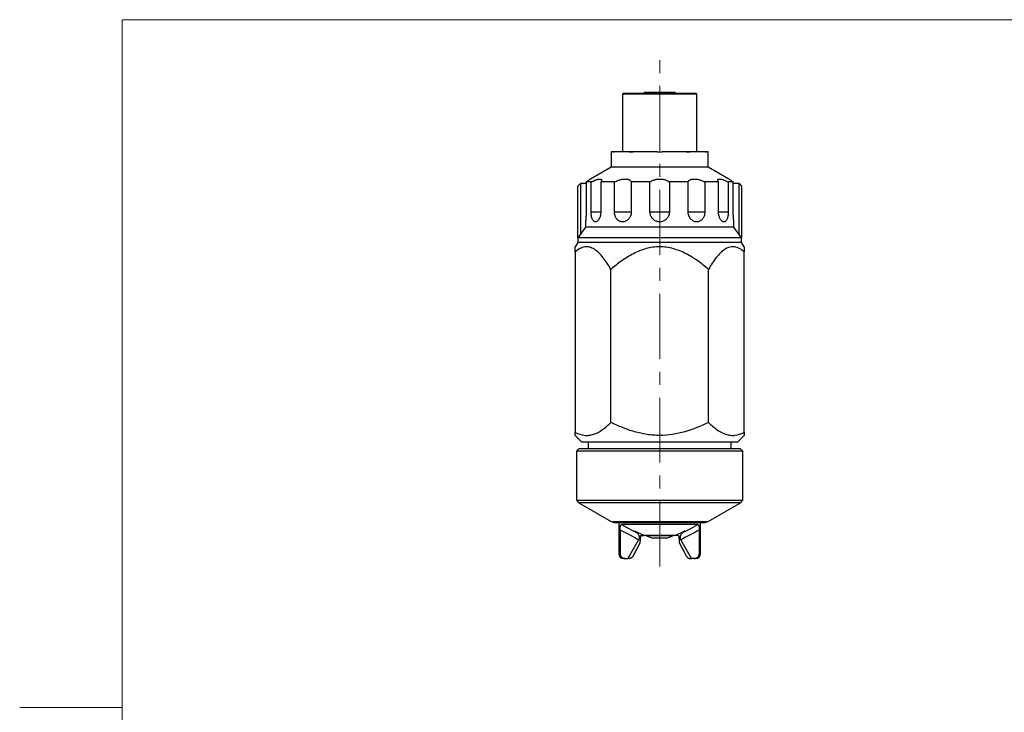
# Model space of a CAD drawing. Header units: millimetres. Extents: x 0 to 422, y 0 to 297.
# Tile 2 of 3: x 0 to 192, y 147 to 282. Entities that reach past the tile are written whole.
import ezdxf

# ---------------------------------------------------------------- set-up
doc = ezdxf.new("R2010")
doc.units = ezdxf.units.MM
doc.linetypes.add('CENTERX2', pattern=[20.32, 12.7, -2.54, 2.54, -2.54])

msp = doc.modelspace()

# ---------------------------------------------------------------- linework, layer by layer
at = {"color": 7, "linetype": 'Continuous', "lineweight": 18}
for p, q in [((20, 8), (20, 282)), ((20, 282), (412, 282))]:
    msp.add_line(p, q, dxfattribs=at)
at = {"color": 7, "linetype": 'CENTERX2', "lineweight": 18}
msp.add_line((125.05683633, 175.05106669), (125.05683633, 274.84740648), dxfattribs=at)
at = {"color": 7, "linetype": 'Continuous', "lineweight": 25}
for p, q in [((118.00683632, 267.64698798), (117.80683633, 267.44698798)), ((117.80683633, 267.44698798), (117.80683633, 256.14698798)), ((132.30683633, 267.44698798), (117.80683633, 267.44698798)), ((118.00683632, 267.64698798), (132.10683632, 267.64698798)), ((122.05683633, 267.82698798), (122.05683633, 267.64698798)), ((122.05683633, 267.82698798), (128.05683633, 267.82698798)), ((128.05683633, 267.64698798), (128.05683633, 267.82698798)), ((132.30683633, 267.44698798), (132.10683632, 267.64698798)), ((132.30683633, 256.14698798), (132.30683633, 267.44698798)), ((115.55683633, 256.14698798), (115.55683633, 253.14698798)), ((115.8798135, 256.14698798), (115.55683633, 256.14698798)), ((115.8798135, 256.14598798), (115.8798135, 256.14698798)), ((116.1888305, 256.14698798), (115.8798135, 256.14698798)), ((115.8798135, 256.14598798), (116.1888305, 256.14598798)), ((116.1888305, 256.14698798), (116.1888305, 256.14598798)), ((119.07610731, 256.14698798), (116.1888305, 256.14698798)), ((119.07610731, 256.14598798), (119.07610731, 256.14698798)), ((119.88512431, 256.14698798), (119.07610731, 256.14698798)), ((119.07610731, 256.14598798), (119.88512431, 256.14598798)), ((119.88512431, 256.14698798), (119.88512431, 256.14598798)), ((124.55683633, 256.14698798), (119.88512431, 256.14698798)), ((124.55683633, 256.14598798), (124.55683633, 256.14698798)), ((124.55683633, 256.14598798), (125.55683633, 256.14598798)), ((125.55683633, 256.14698798), (125.55683633, 256.14598798)), ((130.22854834, 256.14698798), (125.55683633, 256.14698798)), ((130.22854834, 256.14598798), (130.22854834, 256.14698798)), ((131.03756534, 256.14698798), (130.22854834, 256.14698798)), ((130.22854834, 256.14598798), (131.03756534, 256.14598798)), ((131.03756534, 256.14698798), (131.03756534, 256.14598798)), ((133.92484215, 256.14698798), (131.03756534, 256.14698798)), ((133.92484215, 256.14598798), (133.92484215, 256.14698798)), ((134.23385915, 256.14698798), (133.92484215, 256.14698798)), ((133.92484215, 256.14598798), (134.23385915, 256.14598798)), ((134.23385915, 256.14698798), (134.23385915, 256.14598798)), ((134.55683633, 256.14698798), (134.23385915, 256.14698798)), ((134.55683633, 253.14698798), (134.55683633, 256.14698798)), ((115.55683633, 253.14698798), (111.55022254, 250.83376843)), ((134.55683633, 253.14698798), (115.55683633, 253.14698798)), ((138.56345011, 250.83376843), (134.55683633, 253.14698798)), ((111.65780339, 250.26023663), (110.68183632, 250.26023663)), ((110.68183632, 250.26023663), (110.68183632, 244.44698798)), ((111.65780339, 244.44698798), (111.65780339, 250.26023663)), ((116.2240305, 250.26023663), (113.55763891, 250.26023663)), ((113.55763891, 250.26023663), (113.55763891, 244.44698798)), ((116.2240305, 244.44698798), (116.2240305, 250.26023663)), ((123.15700081, 250.26023663), (119.51464215, 250.26023663)), ((119.51464215, 250.26023663), (119.51464215, 244.44698798)), ((123.15700081, 244.44698798), (123.15700081, 250.26023663)), ((130.5990305, 250.26023663), (126.95667184, 250.26023663)), ((126.95667184, 250.26023663), (126.95667184, 244.44698798)), ((130.5990305, 244.44698798), (130.5990305, 250.26023663)), ((136.55603374, 250.26023663), (133.88964215, 250.26023663)), ((133.88964215, 250.26023663), (133.88964215, 244.44698798)), ((136.55603374, 244.44698798), (136.55603374, 250.26023663)), ((139.43183632, 250.26023663), (138.45586926, 250.26023663)), ((138.45586926, 250.26023663), (138.45586926, 244.44698798)), ((139.43183632, 244.44698798), (139.43183632, 250.26023663)), ((109.05683633, 249.44698798), (109.55683633, 249.94698798)), ((109.05683633, 239.30476597), (109.05683633, 249.44698798)), ((109.55683633, 249.94698798), (109.55683633, 240.01883997)), ((110.68183632, 249.94698798), (109.55683633, 249.94698798)), ((140.55683633, 249.94698798), (139.43183632, 249.94698798)), ((140.55683633, 240.01883997), (140.55683633, 249.94698798)), ((140.55683633, 249.94698798), (141.05683633, 249.44698798)), ((141.05683633, 249.44698798), (141.05683633, 239.30476597)), ((116.2240305, 244.44698798), (119.51464215, 244.44698798)), ((123.15700081, 244.44698798), (126.95667184, 244.44698798)), ((130.5990305, 244.44698798), (133.88964215, 244.44698798)), ((110.55683633, 242.44974123), (110.55683633, 241.44698798)), ((139.55683633, 241.44698798), (139.55683633, 242.44974123)), ((110.55683633, 241.44698798), (109.05683633, 239.30476597)), ((139.55683633, 241.44698798), (110.55683633, 241.44698798)), ((141.05683633, 239.30476597), (139.55683633, 241.44698798)), ((109.05683633, 239.30476597), (109.05683633, 238.44698798)), ((141.05683633, 239.30476597), (109.05683633, 239.30476597)), ((141.05683633, 238.44698798), (141.05683633, 239.30476597)), ((109.05683633, 238.44698798), (108.55560554, 237.57883079)), ((141.05683633, 238.44698798), (109.05683633, 238.44698798)), ((141.5581064, 237.57876273), (141.05683633, 238.44698798)), ((108.55683632, 236.57281032), (108.55683632, 201.27904495)), ((141.55683632, 201.27904495), (141.55683632, 236.57281032)), ((115.53055688, 203.24954686), (115.53055688, 233.1598009)), ((134.58311577, 203.24954686), (134.58311577, 233.1598009)), ((108.55354179, 200.70028251), (109.80683633, 199.44698798)), ((140.30683633, 199.44698798), (141.55993039, 200.70008204)), ((109.80683633, 199.44698798), (140.30683633, 199.44698798)), ((111.05683633, 199.44698798), (111.05683633, 198.11901208)), ((139.05683633, 198.11901208), (139.05683633, 199.44698798)), ((109.30683633, 198.11901208), (108.80683633, 197.61901208)), ((108.80683633, 197.61901208), (108.80683633, 188.00480153)), ((128.18060412, 197.61901208), (108.80683633, 197.61901208)), ((109.30683633, 198.11901208), (128.08448819, 198.11901208)), ((128.08448819, 198.11901208), (140.80683633, 198.11901208)), ((141.30683633, 197.61901208), (128.18060412, 197.61901208)), ((141.30683633, 197.61901208), (140.80683633, 198.11901208)), ((141.30683633, 188.00480153), (141.30683633, 197.61901208)), ((108.80683633, 188.00480153), (109.28004141, 187.53159645)), ((108.80683633, 188.00480153), (141.30683633, 188.00480153)), ((109.28004141, 187.53159645), (115.59273471, 183.88696127)), ((128.08963903, 187.53159645), (109.28004141, 187.53159645)), ((140.83363124, 187.53159645), (128.08963903, 187.53159645)), ((134.52093794, 183.88696127), (140.83363124, 187.53159645)), ((140.83363124, 187.53159645), (141.30683633, 188.00480153)), ((133.52093794, 183.61901208), (116.59273471, 183.61901208)), ((117.05683633, 183.61901208), (117.05683633, 177.61901208)), ((132.52254747, 183.2458498), (117.59112518, 183.2458498)), ((133.05683633, 177.61901208), (133.05683633, 183.61901208)), ((117.31086963, 182.18737564), (117.31086963, 177.61901208)), ((120.11142237, 182.0261735), (122.05683633, 181.11901208)), ((120.11142237, 182.0261735), (120.54997189, 181.68356447)), ((121.46393263, 181.11901208), (122.05683633, 181.11901208)), ((128.05683633, 181.11901208), (122.05683633, 181.11901208)), ((122.49879078, 181.0587047), (123.70683632, 180.61901208)), ((126.40683633, 180.61901208), (127.61488187, 181.0587047)), ((128.05683633, 181.11901208), (130.00225028, 182.0261735)), ((128.64974002, 181.11901208), (128.05683633, 181.11901208)), ((130.00225028, 182.0261735), (129.56370076, 181.68356447)), ((132.80280302, 182.18737564), (132.80280302, 177.61901208)), ((120.94586738, 180.29598096), (118.81710703, 176.61901208)), ((121.15550476, 179.61901208), (119.89952817, 177.16502158)), ((126.40683633, 180.61901208), (123.70683632, 180.61901208)), ((124.25683632, 180.61901208), (124.25683632, 180.58956437)), ((125.05683633, 180.58956437), (124.25683632, 180.58956437)), ((125.85683633, 180.58956437), (125.05683633, 180.58956437)), ((125.85683633, 180.58956437), (125.85683633, 180.61901208)), ((128.95816789, 179.61901208), (130.21414448, 177.16502158)), ((131.29656562, 176.61901208), (129.16780527, 180.29598096)), ((118.29912523, 176.61901208), (118.05683633, 176.61901208)), ((118.29912523, 176.61901208), (118.81710703, 176.61901208)), ((119.09670751, 176.61901208), (118.81710703, 176.61901208)), ((131.01696514, 176.61901208), (131.29656562, 176.61901208)), ((131.81454742, 176.61901208), (131.29656562, 176.61901208)), ((132.05683633, 176.61901208), (131.81454742, 176.61901208))]:
    msp.add_line(p, q, dxfattribs=at)
at = {"color": 8, "linetype": 'Continuous', "lineweight": 25}
for p, q in [((111.65780339, 244.44698798), (113.55763891, 244.44698798)), ((136.55603374, 244.44698798), (138.45586926, 244.44698798)), ((115.59273471, 183.88696127), (126.87613822, 183.88696127)), ((126.87613822, 183.88696127), (134.52093794, 183.88696127)), ((127.61488187, 181.0587047), (122.49879078, 181.0587047)), ((117.05683633, 177.61901208), (117.31086963, 177.61901208)), ((132.80280302, 177.61901208), (133.05683633, 177.61901208))]:
    msp.add_line(p, q, dxfattribs=at)
at = {"color": 178, "linetype": 'Continuous', "lineweight": 18}
msp.add_line((20, 147.5), (0, 147.5), dxfattribs=at)
at = {"color": 7, "linetype": 'Continuous', "lineweight": 25}
for centre, radius, start, end in [((116.59273471, 185.61901208), 2, 240, 270), ((133.52093794, 185.61901208), 2, 270, 300), ((122.15677063, 180.11901208), 1, 70, 90), ((127.95690202, 180.11901208), 1, 90, 110), ((118.05683633, 177.61901208), 1, 180, 270), ((132.05683633, 177.61901208), 1, 270, 0)]:
    msp.add_arc(centre, radius, start, end, dxfattribs=at)
for major_axis, start_param, end_param in [((2.82842712, 12.75821028), 2.0201519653, 2.1336222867), ((-2.82842712, 12.75821028), 4.1495630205, 4.2630333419)]:
    msp.add_ellipse((125.05683633, 185.89619173), major_axis=major_axis, ratio=0.2216946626, start_param=start_param, end_param=end_param, dxfattribs=at)
for points, knots in [([(111.55051424, 250.83326319), (111.55001831, 250.83292163), (111.54891305, 250.83216042), (111.48486651, 250.78841992), (111.37698288, 250.715317), (111.22253796, 250.61180713), (111.04612711, 250.49535883), (110.86355334, 250.37648947), (110.74259913, 250.29910943), (110.68183632, 250.26023663)], [0, 0, 0, 0, 0.1248281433, 0.2781964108, 0.435698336, 0.5958186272, 0.7595628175, 0.8792134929, 1, 1, 1, 1]), ([(111.65780339, 250.26023663), (111.78684652, 250.32224578), (112.04483873, 250.44621887), (112.37839983, 250.5862638), (112.65538775, 250.68810977), (112.87899176, 250.75817427), (113.10528691, 250.81385967), (113.31863599, 250.84244081), (113.49601553, 250.83397438), (113.61607619, 250.78869567), (113.68655807, 250.71447797), (113.70824716, 250.61131264), (113.68462175, 250.49470518), (113.63261746, 250.37630641), (113.58263303, 250.29892853), (113.55763891, 250.26023663)], [0, 0, 0, 0, 0.097303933, 0.1945369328, 0.2598613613, 0.3254276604, 0.390684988, 0.4765588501, 0.5624227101, 0.6401204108, 0.7178512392, 0.7987939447, 0.8797805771, 0.9398856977, 1, 1, 1, 1]), ([(116.2240305, 250.26023663), (116.35088852, 250.32224578), (116.60451208, 250.44621887), (116.96996694, 250.5862638), (117.29723161, 250.68810977), (117.58071151, 250.75817427), (117.89082629, 250.81385967), (118.21852357, 250.84244081), (118.53819037, 250.83397438), (118.81240218, 250.78869567), (119.04403475, 250.71447797), (119.23556132, 250.61131264), (119.37128648, 250.49470518), (119.46308493, 250.37630641), (119.49745553, 250.29892853), (119.51464215, 250.26023663)], [0, 0, 0, 0, 0.097303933, 0.1945369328, 0.2598613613, 0.3254276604, 0.390684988, 0.4765588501, 0.5624227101, 0.6401204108, 0.7178512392, 0.7987939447, 0.8797805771, 0.9398856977, 1, 1, 1, 1]), ([(123.15700081, 250.26023663), (123.2476822, 250.32224578), (123.42897889, 250.44621887), (123.72840417, 250.5862638), (124.01825528, 250.68810977), (124.28565287, 250.75817427), (124.59649227, 250.81385967), (124.95073154, 250.84244081), (125.32703112, 250.83397438), (125.68191925, 250.78869567), (126.01263677, 250.71447797), (126.32268143, 250.61131264), (126.5813897, 250.49470518), (126.79239358, 250.37630641), (126.90190963, 250.29892853), (126.95667184, 250.26023663)], [0, 0, 0, 0, 0.097303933, 0.1945369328, 0.2598613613, 0.3254276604, 0.390684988, 0.4765588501, 0.5624227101, 0.6401204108, 0.7178512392, 0.7987939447, 0.8797805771, 0.9398856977, 1, 1, 1, 1]), ([(130.5990305, 250.26023663), (130.62923727, 250.32224578), (130.68962879, 250.44621887), (130.84279373, 250.5862638), (131.01756591, 250.68810977), (131.19723221, 250.75817427), (131.42550707, 250.81385967), (131.7113702, 250.84244081), (132.0434734, 250.83397438), (132.38394586, 250.78869567), (132.72513282, 250.71447797), (133.07061936, 250.61131264), (133.38299008, 250.49470518), (133.65666105, 250.37630641), (133.81197783, 250.29892853), (133.88964215, 250.26023663)], [0, 0, 0, 0, 0.097303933, 0.1945369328, 0.2598613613, 0.3254276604, 0.390684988, 0.4765588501, 0.5624227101, 0.6401204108, 0.7178512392, 0.7987939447, 0.8797805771, 0.9398856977, 1, 1, 1, 1]), ([(136.55603374, 250.26023663), (136.51767201, 250.32224578), (136.44097649, 250.44621887), (136.40684067, 250.5862638), (136.41970386, 250.68810977), (136.46349743, 250.75817427), (136.54804168, 250.81385967), (136.68893188, 250.84244081), (136.88785192, 250.83397438), (137.12267938, 250.78869567), (137.38291503, 250.71447797), (137.67127059, 250.61131264), (137.95360428, 250.49470518), (138.21661244, 250.37630641), (138.37611293, 250.29892853), (138.45586926, 250.26023663)], [0, 0, 0, 0, 0.09730393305, 0.19453693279, 0.25986136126, 0.3254276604, 0.39068498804, 0.47655885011, 0.56242271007, 0.64012041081, 0.71785123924, 0.7987939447, 0.87978057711, 0.93988569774, 1, 1, 1, 1]), ([(139.43183632, 250.26023663), (139.3363444, 250.32148528), (139.14290908, 250.44555495), (138.90539092, 250.60226799), (138.74832569, 250.70750378), (138.65468501, 250.77088103), (138.59112124, 250.81412345), (138.55314769, 250.84010926), (138.5612979, 250.83453554), (138.56315841, 250.83326319)], [0, 0, 0, 0, 0.1920733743, 0.3890776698, 0.5814784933, 0.6814074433, 0.7813240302, 0.950081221, 1, 1, 1, 1]), ([(110.68183632, 244.44698798), (110.68112386, 244.33285781), (110.67967889, 244.1013858), (110.668346, 243.76503844), (110.65143797, 243.4445639), (110.6305849, 243.15696989), (110.60812552, 242.90558013), (110.58752765, 242.70693756), (110.57054703, 242.55871704), (110.56035942, 242.4750909), (110.55600417, 242.44029722), (110.55706731, 242.44884454), (110.55717884, 242.44974123)], [0, 0, 0, 0, 0.11163539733, 0.22641226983, 0.33809431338, 0.45310640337, 0.56294306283, 0.67628574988, 0.7808035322, 0.88865366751, 0.98831882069, 1, 1, 1, 1]), ([(113.55763891, 244.44698798), (113.55418352, 244.33126206), (113.547273, 244.0998183), (113.49350434, 243.76183767), (113.4088503, 243.44322275), (113.29508984, 243.15406453), (113.15676115, 242.90477868), (113.0028652, 242.70465033), (112.83915521, 242.55948791), (112.67512463, 242.47064718), (112.51421822, 242.43879275), (112.36211943, 242.45936031), (112.22084331, 242.53211522), (112.09212885, 242.65161542), (111.97819397, 242.81708774), (111.87877397, 243.02506371), (111.79671215, 243.27186654), (111.73139873, 243.55516074), (111.68595724, 243.86641181), (111.66151038, 244.16880195), (111.65890941, 244.3639878), (111.65780339, 244.44698798)], [0, 0, 0, 0, 0.05660277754, 0.11320160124, 0.1698783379, 0.2265433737, 0.28234282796, 0.33812663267, 0.39122044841, 0.44430405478, 0.49488866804, 0.54547281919, 0.59497980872, 0.64449383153, 0.69471946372, 0.74495551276, 0.79727011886, 0.84959466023, 0.90448644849, 0.95938413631, 1, 1, 1, 1]), ([(119.51464215, 244.44698798), (119.50941654, 244.33126206), (119.49896568, 244.0998183), (119.41714687, 243.76183767), (119.28749001, 243.44322275), (119.11135668, 243.15406453), (118.89411419, 242.90477868), (118.64830905, 242.70465033), (118.38136093, 242.55948791), (118.10812735, 242.47064718), (117.83337579, 242.43879275), (117.56739655, 242.45936031), (117.31371356, 242.53211522), (117.07682899, 242.65161542), (116.86162867, 242.81708774), (116.66939395, 243.02506371), (116.50709685, 243.27186654), (116.37538369, 243.55516074), (116.28237491, 243.86641181), (116.23171926, 244.16880195), (116.22632454, 244.3639878), (116.2240305, 244.44698798)], [0, 0, 0, 0, 0.0566027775, 0.1132016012, 0.1698783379, 0.2265433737, 0.282342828, 0.3381266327, 0.3912204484, 0.4443040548, 0.494888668, 0.5454728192, 0.5949798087, 0.6444938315, 0.6947194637, 0.7449555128, 0.7972701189, 0.8495946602, 0.9044864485, 0.9593841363, 1, 1, 1, 1]), ([(126.95667184, 244.44698798), (126.9510762, 244.33126206), (126.93988531, 244.0998183), (126.85193964, 243.76183767), (126.71202141, 243.44322275), (126.52070999, 243.15406453), (126.28276365, 242.90477868), (126.0109126, 242.70465033), (125.71225489, 242.55948791), (125.40303104, 242.47064718), (125.08805377, 242.43879275), (124.77946301, 242.45936031), (124.48134731, 242.53211522), (124.19976565, 242.65161542), (123.94096264, 242.81708774), (123.70742234, 243.02506371), (123.50837734, 243.27186654), (123.34555686, 243.55516074), (123.22990243, 243.86641181), (123.16661113, 244.16880195), (123.15986816, 244.3639878), (123.15700081, 244.44698798)], [0, 0, 0, 0, 0.0566027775, 0.1132016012, 0.1698783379, 0.2265433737, 0.282342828, 0.3381266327, 0.3912204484, 0.4443040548, 0.494888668, 0.5454728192, 0.5949798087, 0.6444938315, 0.6947194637, 0.7449555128, 0.7972701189, 0.8495946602, 0.9044864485, 0.9593841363, 1, 1, 1, 1]), ([(133.88964215, 244.44698798), (133.88517582, 244.33126206), (133.87624349, 244.0998183), (133.80573592, 243.76183767), (133.6930473, 243.44322275), (133.53781953, 243.15406453), (133.34292687, 242.90477868), (133.11787219, 242.70465033), (132.86752998, 242.55948791), (132.60517213, 242.47064718), (132.33436707, 242.43879275), (132.06585143, 242.45936031), (131.80318287, 242.53211522), (131.55235371, 242.65161542), (131.31929406, 242.81708774), (131.10702512, 243.02506371), (130.92456617, 243.27186654), (130.77426599, 243.55516074), (130.66695542, 243.86641181), (130.60798731, 244.16880195), (130.60170288, 244.3639878), (130.5990305, 244.44698798)], [0, 0, 0, 0, 0.0566027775, 0.1132016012, 0.1698783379, 0.2265433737, 0.282342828, 0.3381266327, 0.3912204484, 0.4443040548, 0.494888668, 0.5454728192, 0.5949798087, 0.6444938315, 0.6947194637, 0.7449555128, 0.7972701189, 0.8495946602, 0.9044864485, 0.9593841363, 1, 1, 1, 1]), ([(138.45586926, 244.44698798), (138.45372901, 244.33126206), (138.44944864, 244.0998183), (138.41527162, 243.76183767), (138.36000743, 243.44322275), (138.28245647, 243.15406453), (138.18283883, 242.90477868), (138.06488373, 242.70465033), (137.92993601, 242.55948791), (137.78474273, 242.47064718), (137.63067187, 242.43879275), (137.47417991, 242.45936031), (137.31734032, 242.53211522), (137.16447313, 242.65161542), (137.01960499, 242.81708774), (136.88548469, 243.02506371), (136.76850152, 243.27186654), (136.67099446, 243.55516074), (136.60078152, 243.86641181), (136.56193707, 244.16880195), (136.55779507, 244.3639878), (136.55603374, 244.44698798)], [0, 0, 0, 0, 0.05660277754, 0.11320160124, 0.1698783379, 0.2265433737, 0.28234282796, 0.33812663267, 0.39122044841, 0.44430405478, 0.49488866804, 0.54547281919, 0.59497980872, 0.64449383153, 0.69471946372, 0.74495551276, 0.79727011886, 0.84959466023, 0.90448644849, 0.95938413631, 1, 1, 1, 1]), ([(139.55649381, 242.44974123), (139.55611277, 242.45276235), (139.55532287, 242.45902514), (139.54632488, 242.53213195), (139.53251007, 242.6502689), (139.51460147, 242.81605034), (139.49464639, 243.02319254), (139.47436241, 243.27052036), (139.45588864, 243.552644), (139.44139943, 243.86485219), (139.43312471, 244.16732609), (139.43221868, 244.3639928), (139.43183632, 244.44698798)], [0, 0, 0, 0, 0.0909945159, 0.1886324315, 0.2890281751, 0.388155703, 0.4899415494, 0.593211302, 0.6992086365, 0.8075299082, 0.9187758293, 1, 1, 1, 1]), ([(108.55683632, 236.57281032), (108.55683632, 236.6426171), (108.55683632, 236.7823428), (108.55683632, 237.00576514), (108.55683632, 237.22891827), (108.55683632, 237.42501534), (108.55683632, 237.54196968), (108.55683632, 237.59180251), (108.55683632, 237.57905334), (108.55683632, 237.5781202)], [0, 0, 0, 0, 0.1148717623, 0.2299280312, 0.4161216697, 0.6022838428, 0.7935973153, 0.9848928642, 1, 1, 1, 1]), ([(115.53055688, 233.1598009), (115.0480028, 233.99560909), (114.54622542, 234.77297504), (113.74437744, 235.78950219), (113.4687754, 236.1030522), (112.89495008, 236.66137956), (112.59567169, 236.90591513), (111.98824718, 237.28827915), (111.67801846, 237.42841102), (111.2009567, 237.54680411), (111.03947018, 237.57078603), (110.71986642, 237.5858486), (110.56089507, 237.57725035), (110.08639055, 237.50466027), (109.77327128, 237.39378849), (109.15289522, 237.05819046), (108.85058057, 236.83617421), (108.55683632, 236.57281032)], [0, 0, 0, 0, 0.25, 0.25, 0.375, 0.375, 0.5, 0.5, 0.625, 0.625, 0.6875, 0.6875, 0.75, 0.75, 0.875, 0.875, 1, 1, 1, 1]), ([(134.58311577, 233.1598009), (134.24695638, 233.45092347), (133.90211877, 233.73795721), (133.20137531, 234.29352674), (132.84550678, 234.56213542), (131.75819862, 235.33507097), (131.00748433, 235.80722167), (129.8238207, 236.41930615), (129.41957591, 236.6071579), (128.58697772, 236.94261567), (128.15725523, 237.09019499), (126.86101644, 237.44861874), (125.97534981, 237.57973361), (124.16399449, 237.58217425), (123.28022643, 237.4539031), (121.9821645, 237.09843125), (121.55206479, 236.95180511), (120.71850651, 236.61796506), (120.31295774, 236.43046507), (119.1236918, 235.81778978), (118.3670345, 235.3430265), (117.26912133, 234.56294466), (116.90998337, 234.29175046), (116.2093403, 233.73614353), (115.86677957, 233.45097829), (115.53055688, 233.1598009)], [0, 0, 0, 0, 0.0625, 0.0625, 0.125, 0.125, 0.25, 0.25, 0.3125, 0.3125, 0.375, 0.375, 0.5, 0.5, 0.625, 0.625, 0.6875, 0.6875, 0.75, 0.75, 0.875, 0.875, 0.9375, 0.9375, 1, 1, 1, 1]), ([(141.55683632, 236.57281032), (141.26375212, 236.83558243), (140.96462282, 237.05516781), (140.5048351, 237.3052907), (140.34971998, 237.37543014), (140.03540684, 237.48654048), (139.87527435, 237.52760826), (139.39583022, 237.60186003), (139.07878161, 237.58661903), (138.60688357, 237.4715698), (138.45019526, 237.41789149), (138.13799317, 237.28107095), (137.98201037, 237.19751257), (137.2196791, 236.72002134), (136.65344154, 236.14774425), (135.5719852, 234.7806681), (135.06669084, 233.99737749), (134.58311577, 233.1598009)], [0, 0, 0, 0, 0.125, 0.125, 0.1875, 0.1875, 0.25, 0.25, 0.375, 0.375, 0.4375, 0.4375, 0.5, 0.5, 0.75, 0.75, 1, 1, 1, 1]), ([(141.55683632, 237.57802945), (141.55683632, 237.57899517), (141.55683632, 237.59184988), (141.55683632, 237.54366265), (141.55683632, 237.43107853), (141.55683632, 237.23588937), (141.55683632, 237.00871004), (141.55683632, 236.7824488), (141.55683632, 236.64272894), (141.55683632, 236.57281032)], [0, 0, 0, 0, 0.0151074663, 0.2010952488, 0.387098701, 0.5785680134, 0.7700724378, 0.8849396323, 1, 1, 1, 1]), ([(108.55683632, 201.27904495), (109.14238074, 200.97594486), (109.73417971, 200.78276745), (110.63299206, 200.68832573), (110.93585344, 200.68945031), (111.53863367, 200.75799429), (111.8367118, 200.82481255), (112.72194836, 201.1136872), (113.30011491, 201.42410508), (114.43811826, 202.22506381), (114.99074002, 202.70973), (115.53055688, 203.24954686)], [0, 0, 0, 0, 0.25, 0.25, 0.375, 0.375, 0.5, 0.5, 0.75, 0.75, 1, 1, 1, 1]), ([(134.58311577, 203.24954686), (133.10080801, 202.50839298), (131.57625594, 201.87214247), (129.18086954, 201.18734446), (128.35818567, 201.00438462), (126.71472778, 200.76014826), (125.8905955, 200.69734505), (124.65060165, 200.69681173), (124.23664019, 200.71218681), (123.40745597, 200.77406631), (122.99088664, 200.82078163), (121.74880049, 201.00539569), (120.93924292, 201.18593945), (119.3498784, 201.63944381), (118.57005261, 201.91234591), (117.03375891, 202.53070868), (116.27524425, 202.87720318), (115.53055688, 203.24954686)], [0, 0, 0, 0, 0.25, 0.25, 0.375, 0.375, 0.5, 0.5, 0.5625, 0.5625, 0.625, 0.625, 0.75, 0.75, 0.875, 0.875, 1, 1, 1, 1]), ([(134.58311577, 203.24954686), (135.12336679, 202.70929584), (135.67254595, 202.22832159), (136.79632015, 201.43511739), (137.37094712, 201.12309948), (138.11110817, 200.87832779), (138.26023715, 200.83665525), (138.56084323, 200.76890016), (138.7128389, 200.74276996), (139.16849874, 200.68966909), (139.47065721, 200.68793814), (140.37243361, 200.78072406), (140.96732046, 200.97388909), (141.55683632, 201.27904495)], [0, 0, 0, 0, 0.25, 0.25, 0.5, 0.5, 0.5625, 0.5625, 0.625, 0.625, 0.75, 0.75, 1, 1, 1, 1]), ([(108.55683632, 200.70357704), (108.55683632, 200.70340303), (108.55683632, 200.70295811), (108.55683632, 200.77060944), (108.55683632, 200.89790945), (108.55683632, 201.06886407), (108.55683632, 201.2139169), (108.55683632, 201.27904495)], [0, 0, 0, 0, 0.1440694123, 0.3683643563, 0.592864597, 0.8171980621, 1, 1, 1, 1]), ([(141.55683632, 201.27904495), (141.55683632, 201.21390905), (141.55683632, 201.07125567), (141.55683632, 200.90324288), (141.55683632, 200.77706683), (141.55683632, 200.70539319), (141.55683632, 200.70384334), (141.55683632, 200.70317611)], [0, 0, 0, 0, 0.182801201, 0.4003508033, 0.6180521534, 0.8355670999, 1, 1, 1, 1]), ([(117.31086963, 182.18737564), (117.31165426, 182.25516368), (117.31322322, 182.39071325), (117.32621623, 182.58913806), (117.34794579, 182.77604187), (117.37731269, 182.93034462), (117.41213464, 183.04938825), (117.449722, 183.13747884), (117.49385796, 183.20118498), (117.54131915, 183.23947827), (117.57523416, 183.24381692), (117.59112518, 183.2458498)], [0, 0, 0, 0, 0.1305247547, 0.2609984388, 0.392206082, 0.5232744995, 0.6207320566, 0.7181308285, 0.8159584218, 0.913766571, 1, 1, 1, 1]), ([(117.59112518, 183.2458498), (118.21738575, 182.91304628), (119.20302871, 182.38926201), (120.19007707, 181.87212245), (120.54997189, 181.68356447)], [0, 0, 0, 0, 0.6353827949, 1, 1, 1, 1]), ([(129.56370076, 181.68356447), (129.92359558, 181.87212245), (130.91064394, 182.38926201), (131.8962869, 182.91304628), (132.52254747, 183.2458498)], [0, 0, 0, 0, 0.3646172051, 1, 1, 1, 1]), ([(132.52254747, 183.2458498), (132.53929063, 183.24351704), (132.57277457, 183.23885184), (132.61875668, 183.20207073), (132.65999369, 183.14354774), (132.69609026, 183.06411906), (132.72657386, 182.96620901), (132.75263813, 182.8488831), (132.77357164, 182.71373358), (132.78994826, 182.55449038), (132.80074183, 182.3778161), (132.80211589, 182.25086231), (132.80280302, 182.18737564)], [0, 0, 0, 0, 0.0909598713, 0.1819069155, 0.272793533, 0.3637148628, 0.4560537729, 0.5484393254, 0.6519902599, 0.7555890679, 0.8777757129, 1, 1, 1, 1]), ([(120.94586738, 180.29598096), (120.25266536, 180.65136986), (119.03727813, 181.27447124), (117.82969979, 181.91302439), (117.31086963, 182.18737564)], [0, 0, 0, 0, 0.5703548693, 1, 1, 1, 1]), ([(120.54997189, 181.68356447), (120.60362647, 181.63868982), (120.7110751, 181.54882388), (120.84892771, 181.38098884), (120.94680858, 181.21367233), (121.009419, 181.05697398), (121.04562394, 180.91978667), (121.06353161, 180.7710001), (121.05675474, 180.59998613), (121.01770559, 180.43445562), (120.96563869, 180.33409195), (120.94586738, 180.29598096)], [0, 0, 0, 0, 0.1545999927, 0.3096018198, 0.4637171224, 0.552478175, 0.6411570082, 0.7310236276, 0.8206448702, 0.9318936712, 1, 1, 1, 1]), ([(121.28056814, 180.91901208), (121.28430281, 180.93946114), (121.29178212, 180.98041378), (121.3220312, 181.03746695), (121.36215402, 181.08181991), (121.40842686, 181.11027062), (121.4430178, 181.11860699), (121.46126909, 181.11896049), (121.46393263, 181.11901208)], [0, 0, 0, 0, 0.198386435, 0.3973016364, 0.5856760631, 0.770876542, 0.9665623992, 1, 1, 1, 1]), ([(128.64974002, 181.11901208), (128.66721786, 181.11706568), (128.70223998, 181.11316547), (128.75373681, 181.08052964), (128.79455938, 181.03301705), (128.82272561, 180.97693555), (128.82962204, 180.93844737), (128.83310451, 180.91901208)], [0, 0, 0, 0, 0.2141479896, 0.429110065, 0.6259690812, 0.8111263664, 1, 1, 1, 1]), ([(129.56370076, 181.68356447), (129.51004618, 181.63868982), (129.40259755, 181.54882388), (129.26474494, 181.38098884), (129.16686407, 181.21367233), (129.10425365, 181.05697398), (129.06804871, 180.91978667), (129.05014104, 180.7710001), (129.05691791, 180.59998613), (129.09596706, 180.43445562), (129.14803396, 180.33409195), (129.16780527, 180.29598096)], [0, 0, 0, 0, 0.15459999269, 0.30960181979, 0.46371712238, 0.55247817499, 0.64115700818, 0.73102362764, 0.82064487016, 0.93189367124, 1, 1, 1, 1]), ([(132.80280302, 182.18737564), (132.28397286, 181.91302439), (131.07639452, 181.27447124), (129.86100729, 180.65136986), (129.16780527, 180.29598096)], [0, 0, 0, 0, 0.4296451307, 1, 1, 1, 1]), ([(117.31086963, 177.61901208), (117.31362427, 177.56292745), (117.31913357, 177.45075796), (117.36212842, 177.28718994), (117.43005176, 177.1332444), (117.52252927, 176.99272237), (117.6372096, 176.87029645), (117.77032874, 176.76832489), (117.91877043, 176.69144726), (118.09547121, 176.63210952), (118.22506872, 176.62377482), (118.29912523, 176.61901208)], [0, 0, 0, 0, 0.106957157, 0.2139147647, 0.3208655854, 0.4278176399, 0.5349024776, 0.6419889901, 0.7493901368, 0.8567928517, 1, 1, 1, 1]), ([(119.89952817, 177.16502158), (119.86274623, 177.10171841), (119.80225268, 176.99760663), (119.69328149, 176.87834534), (119.59301764, 176.79137173), (119.48531745, 176.72154569), (119.36806778, 176.66647325), (119.24451205, 176.63058762), (119.15241522, 176.61954489), (119.1038359, 176.61908026), (119.09670751, 176.61901208)], [0, 0, 0, 0, 0.1892042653, 0.3111754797, 0.4332066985, 0.5595334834, 0.6859261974, 0.8304942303, 0.97512722, 1, 1, 1, 1]), ([(130.21414448, 177.16502158), (130.25092642, 177.10171841), (130.31141997, 176.99760663), (130.42039116, 176.87834534), (130.52065501, 176.79137173), (130.6283552, 176.72154569), (130.74560487, 176.66647325), (130.8691606, 176.63058762), (130.96125743, 176.61954489), (131.00983675, 176.61908026), (131.01696514, 176.61901208)], [0, 0, 0, 0, 0.1892042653, 0.3111754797, 0.4332066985, 0.5595334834, 0.6859261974, 0.8304942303, 0.97512722, 1, 1, 1, 1]), ([(131.81454742, 176.61901208), (131.87026087, 176.62182597), (131.98168717, 176.62745372), (132.14419828, 176.67141978), (132.29716377, 176.74095201), (132.43660279, 176.83562382), (132.557834, 176.95298524), (132.65830634, 177.08884378), (132.73360836, 177.24002463), (132.79047588, 177.4172528), (132.79836056, 177.54630205), (132.80280302, 177.61901208)], [0, 0, 0, 0, 0.1078875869, 0.2157740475, 0.3236729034, 0.4315700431, 0.5392384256, 0.6469051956, 0.7542107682, 0.8615153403, 1, 1, 1, 1])]:
    msp.add_open_spline(points, degree=3, knots=knots, dxfattribs=at)

doc.saveas('drawing.dxf')
